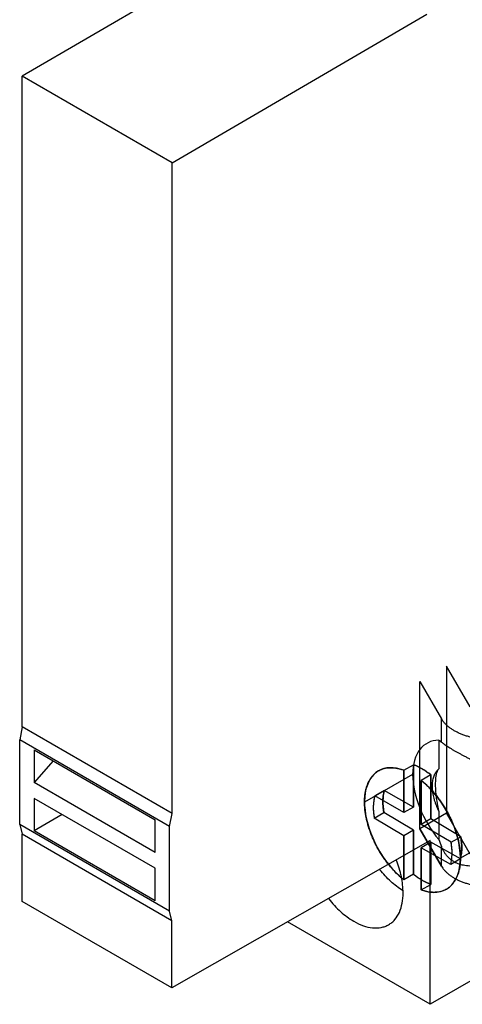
# Model space of a CAD drawing. Header units: millimetres. Extents: x 10.5 to 63.6, y 8 to 95.5.
# Tile 1 of 3: x 10.5 to 30.1, y 11 to 54.7. Entities that reach past the tile are written whole.
import ezdxf

# ---------------------------------------------------------------- set-up
doc = ezdxf.new("R2010")
doc.units = ezdxf.units.MM
doc.header["$LTSCALE"] = 6.725345
doc.layers.get('0').update_dxf_attribs({"linetype": 'CONTINUOUS'})

msp = doc.modelspace()

# ---------------------------------------------------------------- linework, layer by layer
at = {"color": 7, "linetype": 'Continuous'}
for p, q in [((21.924, 58.78), (10.626, 52.181)), ((17.272, 48.344), (28.57, 54.943)), ((10.626, 23.329), (10.626, 52.181)), ((17.272, 48.344), (10.626, 52.181)), ((17.272, 19.492), (17.272, 48.344)), ((30.498, 24.218), (29.455, 26.027)), ((29.455, 26.027), (29.455, 19.495)), ((28.269, 25.342), (29.221, 23.69)), ((28.269, 18.81), (28.269, 25.342)), ((29.221, 22.658), (29.221, 23.69)), ((10.626, 23.329), (10.513, 22.754)), ((17.272, 19.492), (10.626, 23.329)), ((17.159, 18.917), (10.513, 22.754)), ((10.513, 18.998), (10.513, 22.754)), ((29.112, 22.737), (29.112, 21.471)), ((11.15, 22.309), (16.524, 19.206)), ((11.15, 22.309), (11.15, 20.865)), ((12.002, 21.817), (11.15, 20.865)), ((27.557, 21.407), (27.984, 21.651)), ((27.557, 19.531), (27.557, 21.407)), ((27.557, 21.407), (27.557, 19.531)), ((27.984, 21.651), (27.984, 19.775)), ((27.984, 19.775), (27.984, 21.651)), ((27.945, 21.214), (25.812, 19.996)), ((28.757, 21.196), (28.331, 20.953)), ((28.757, 19.247), (28.757, 21.196)), ((28.757, 21.196), (28.757, 19.247)), ((16.524, 17.763), (11.15, 20.865)), ((28.331, 20.953), (28.331, 19.004)), ((28.331, 19.004), (28.331, 20.953)), ((16.524, 17.057), (11.15, 20.16)), ((11.15, 20.16), (11.15, 18.716)), ((26.689, 20.512), (26.262, 20.268)), ((27.557, 19.531), (26.262, 20.268)), ((27.984, 19.775), (26.689, 20.512)), ((27.984, 19.775), (27.557, 19.531)), ((12.4, 19.438), (11.15, 18.716)), ((17.159, 18.917), (17.272, 19.492)), ((26.246, 19.284), (26.673, 19.527)), ((27.557, 18.499), (26.246, 19.284)), ((27.984, 18.742), (26.673, 19.527)), ((29.455, 19.495), (28.269, 18.81)), ((28.757, 19.247), (28.331, 19.004)), ((30.078, 18.457), (28.757, 19.247)), ((29.112, 19.595), (29.112, 18.329)), ((30.498, 17.686), (29.455, 19.495)), ((17.159, 15.161), (10.513, 18.998)), ((10.513, 18.998), (10.619, 18.568)), ((16.524, 17.763), (16.524, 19.206)), ((17.159, 15.161), (17.159, 18.917)), ((29.221, 17.158), (28.269, 18.81)), ((28.269, 18.81), (29.221, 17.158)), ((29.652, 18.213), (28.331, 19.004)), ((17.265, 14.731), (10.619, 18.568)), ((10.619, 15.588), (10.619, 18.568)), ((16.524, 15.614), (11.15, 18.716)), ((27.984, 18.742), (27.557, 18.499)), ((27.557, 16.547), (27.557, 18.499)), ((27.557, 18.499), (27.557, 16.547)), ((27.984, 18.742), (27.984, 16.79)), ((27.984, 16.79), (27.984, 18.742)), ((29.652, 18.213), (30.078, 18.457)), ((32.198, 18.73), (30.065, 17.513)), ((28.727, 18.292), (17.265, 11.751)), ((28.757, 18.214), (28.331, 17.971)), ((29.635, 17.229), (28.331, 17.971)), ((28.331, 17.971), (28.331, 16.098)), ((28.331, 16.098), (28.331, 17.971)), ((28.727, 11.025), (28.727, 18.292)), ((30.062, 17.472), (28.757, 18.214)), ((28.757, 16.341), (28.757, 18.214)), ((28.757, 18.214), (28.757, 16.341)), ((29.221, 17.158), (29.221, 18.027)), ((30.062, 17.472), (29.635, 17.229)), ((16.524, 15.614), (16.524, 17.057)), ((27.984, 16.79), (27.557, 16.547)), ((28.331, 16.098), (28.757, 16.341)), ((17.265, 11.751), (10.619, 15.588)), ((17.265, 14.731), (17.159, 15.161)), ((17.265, 11.751), (17.265, 14.731)), ((28.727, 11.025), (22.397, 14.68)), ((31.397, 12.567), (28.727, 11.025))]:
    msp.add_line(p, q, dxfattribs=at)
for centre, radius, start, end in [((37.723, 21.291), 9.107, 198.9809, 200.9991), ((37.384, 21.168), 8.746, 198.9396, 201.0412)]:
    msp.add_arc(centre, radius, start, end, dxfattribs=at)
for centre, major_axis, start_param, end_param in [((30.072, 19.972), (-1.499, 2.627), -0.314171, 1.890744), ((27.938, 18.755), (-1.499, 2.627), -0.602389, 1.841786), ((28.365, 18.998), (-1.499, 2.627), -0.968061, -0.602389), ((27.938, 18.755), (-1.499, 2.627), 2.544741, 5.315124), ((27.949, 18.748), (-1.233, 2.16), 0.521799, 1.016501), ((28.376, 18.992), (-1.233, 2.16), 0.521799, 1.016501), ((28.376, 18.992), (-1.233, 2.16), -2.619793, -2.125091), ((27.949, 18.748), (-1.233, 2.16), -2.619793, -2.125091), ((27.938, 18.755), (-1.499, 2.627), -4.4414, -4.198382), ((27.938, 18.755), (-1.499, 2.627), 2.084803, 2.179069), ((28.365, 18.998), (-1.499, 2.627), -4.104116, -3.738444)]:
    msp.add_ellipse(centre, major_axis=major_axis, ratio=0.574022, start_param=start_param, end_param=end_param, dxfattribs=at)
for points, knots in [([(30.711, 22.83), (30.654, 22.841), (30.541, 22.866), (30.377, 22.91), (30.218, 22.962), (30.067, 23.02), (29.925, 23.085), (29.791, 23.156), (29.667, 23.233), (29.554, 23.315), (29.452, 23.403), (29.362, 23.494), (29.285, 23.589), (29.241, 23.656), (29.221, 23.69)], [0, 0, 0, 0, 0.098517, 0.195035, 0.289224, 0.380789, 0.469474, 0.555067, 0.637414, 0.716424, 0.792075, 0.864433, 0.933655, 1, 1, 1, 1]), ([(29.221, 22.658), (29.209, 22.668), (29.185, 22.688), (29.149, 22.715), (29.124, 22.73), (29.112, 22.737)], [0, 0, 0, 0, 0.354354, 0.687306, 1, 1, 1, 1]), ([(29.112, 22.737), (29.124, 22.73), (29.149, 22.715), (29.185, 22.688), (29.209, 22.668), (29.221, 22.658)], [0, 0, 0, 0, 0.310898, 0.643822, 1, 1, 1, 1]), ([(29.221, 22.658), (29.24, 22.641), (29.281, 22.608), (29.348, 22.558), (29.423, 22.507), (29.508, 22.451), (29.601, 22.393), (29.702, 22.332), (29.808, 22.27), (29.919, 22.207), (30.036, 22.143), (30.158, 22.077), (30.287, 22.009), (30.421, 21.941), (30.563, 21.87), (30.66, 21.822), (30.711, 21.798)], [0, 0, 0, 0, 0.04345, 0.092123, 0.145185, 0.201732, 0.267982, 0.336853, 0.407813, 0.481335, 0.558755, 0.640369, 0.722978, 0.811867, 0.902074, 1, 1, 1, 1]), ([(25.812, 19.996), (25.812, 20.053), (25.815, 20.163), (25.83, 20.325), (25.855, 20.479), (25.891, 20.626), (25.936, 20.763), (25.991, 20.89), (26.056, 21.008), (26.13, 21.114), (26.213, 21.209), (26.304, 21.292), (26.403, 21.363), (26.509, 21.421), (26.623, 21.466), (26.743, 21.498), (26.869, 21.516), (26.999, 21.521), (27.134, 21.513), (27.273, 21.491), (27.415, 21.456), (27.51, 21.425), (27.557, 21.407)], [0, 0, 0, 0, 0.061389, 0.120535, 0.17741, 0.23203, 0.28455, 0.335023, 0.383611, 0.430561, 0.476179, 0.520821, 0.56489, 0.60881, 0.653015, 0.697927, 0.743935, 0.791362, 0.840432, 0.891453, 0.944598, 1, 1, 1, 1]), ([(27.984, 21.651), (28.027, 21.634), (28.115, 21.599), (28.244, 21.537), (28.373, 21.465), (28.502, 21.385), (28.631, 21.295), (28.715, 21.23), (28.757, 21.196)], [0, 0, 0, 0, 0.154612, 0.313404, 0.476861, 0.645477, 0.8197, 1, 1, 1, 1]), ([(28.82, 20.703), (28.82, 20.74), (28.822, 20.813), (28.833, 20.918), (28.852, 21.019), (28.878, 21.113), (28.911, 21.2), (28.951, 21.28), (28.997, 21.352), (29.051, 21.416), (29.091, 21.454), (29.112, 21.471)], [0, 0, 0, 0, 0.130687, 0.256061, 0.376085, 0.490851, 0.600597, 0.705725, 0.806805, 0.904583, 1, 1, 1, 1]), ([(29.112, 19.595), (29.101, 19.644), (29.081, 19.741), (29.053, 19.886), (29.03, 20.029), (29.009, 20.169), (28.993, 20.305), (28.981, 20.436), (28.972, 20.56), (28.967, 20.681), (28.965, 20.794), (28.967, 20.9), (28.972, 20.999), (28.981, 21.091), (28.994, 21.175), (29.01, 21.252), (29.03, 21.321), (29.053, 21.38), (29.079, 21.43), (29.1, 21.458), (29.112, 21.471)], [0, 0, 0, 0, 0.079077, 0.154981, 0.23069, 0.305856, 0.377652, 0.445389, 0.510833, 0.573902, 0.633746, 0.688664, 0.740439, 0.788584, 0.832901, 0.87437, 0.911959, 0.944794, 0.973779, 1, 1, 1, 1]), ([(28.331, 20.953), (28.379, 20.914), (28.476, 20.832), (28.617, 20.7), (28.755, 20.56), (28.889, 20.411), (29.018, 20.254), (29.143, 20.089), (29.261, 19.918), (29.373, 19.742), (29.478, 19.561), (29.576, 19.376), (29.666, 19.189), (29.748, 18.999), (29.821, 18.808), (29.885, 18.617), (29.94, 18.426), (29.985, 18.237), (30.02, 18.051), (30.046, 17.868), (30.061, 17.689), (30.065, 17.571), (30.065, 17.513)], [0, 0, 0, 0, 0.047394, 0.095984, 0.145624, 0.196169, 0.247551, 0.299553, 0.351991, 0.404699, 0.457511, 0.51026, 0.562779, 0.614907, 0.666483, 0.717355, 0.767379, 0.816396, 0.864224, 0.910831, 0.956118, 1, 1, 1, 1]), ([(29.112, 19.595), (29.091, 19.636), (29.052, 19.719), (28.999, 19.844), (28.952, 19.97), (28.912, 20.097), (28.879, 20.222), (28.853, 20.346), (28.834, 20.468), (28.823, 20.587), (28.82, 20.665), (28.82, 20.703)], [0, 0, 0, 0, 0.119136, 0.237209, 0.353809, 0.468497, 0.580858, 0.690512, 0.797111, 0.900356, 1, 1, 1, 1]), ([(26.262, 20.268), (26.253, 20.233), (26.236, 20.16), (26.217, 20.047), (26.205, 19.929), (26.2, 19.807), (26.201, 19.68), (26.209, 19.551), (26.224, 19.418), (26.238, 19.328), (26.246, 19.284)], [0, 0, 0, 0, 0.111071, 0.226227, 0.345466, 0.468762, 0.596026, 0.727122, 0.861869, 1, 1, 1, 1]), ([(26.673, 19.527), (26.663, 19.578), (26.648, 19.68), (26.633, 19.831), (26.626, 19.978), (26.628, 20.12), (26.639, 20.257), (26.659, 20.387), (26.678, 20.471), (26.689, 20.512)], [0, 0, 0, 0, 0.15764, 0.310747, 0.459008, 0.60218, 0.740099, 0.872695, 1, 1, 1, 1]), ([(27.557, 16.547), (27.508, 16.586), (27.411, 16.668), (27.269, 16.799), (27.13, 16.939), (26.996, 17.089), (26.866, 17.246), (26.741, 17.411), (26.621, 17.582), (26.508, 17.759), (26.402, 17.94), (26.304, 18.125), (26.213, 18.314), (26.131, 18.504), (26.057, 18.696), (25.993, 18.888), (25.938, 19.079), (25.892, 19.269), (25.856, 19.456), (25.831, 19.64), (25.815, 19.82), (25.812, 19.938), (25.812, 19.996)], [0, 0, 0, 0, 0.047309, 0.095828, 0.145411, 0.195912, 0.247267, 0.299252, 0.351685, 0.404397, 0.457221, 0.509989, 0.562533, 0.61469, 0.666298, 0.717204, 0.767261, 0.816312, 0.864167, 0.910798, 0.956104, 1, 1, 1, 1]), ([(30.078, 18.457), (30.088, 18.405), (30.103, 18.304), (30.118, 18.153), (30.125, 18.006), (30.123, 17.863), (30.112, 17.727), (30.092, 17.597), (30.073, 17.513), (30.062, 17.472)], [0, 0, 0, 0, 0.15764, 0.310747, 0.459008, 0.60218, 0.740099, 0.872695, 1, 1, 1, 1]), ([(30.711, 17.167), (30.659, 17.162), (30.558, 17.157), (30.409, 17.16), (30.269, 17.175), (30.134, 17.202), (30.005, 17.24), (29.883, 17.29), (29.772, 17.349), (29.67, 17.418), (29.575, 17.496), (29.488, 17.583), (29.409, 17.679), (29.338, 17.784), (29.274, 17.901), (29.238, 17.984), (29.221, 18.027)], [0, 0, 0, 0, 0.083936, 0.163781, 0.239263, 0.310422, 0.385161, 0.455672, 0.522876, 0.588207, 0.653744, 0.720196, 0.7857, 0.854915, 0.92454, 1, 1, 1, 1]), ([(29.635, 17.229), (29.645, 17.264), (29.662, 17.337), (29.681, 17.45), (29.693, 17.568), (29.698, 17.69), (29.697, 17.816), (29.688, 17.946), (29.674, 18.079), (29.66, 18.168), (29.652, 18.213)], [0, 0, 0, 0, 0.111071, 0.226227, 0.345466, 0.468762, 0.596026, 0.727121, 0.861869, 1, 1, 1, 1]), ([(30.065, 17.513), (30.065, 17.457), (30.062, 17.347), (30.047, 17.185), (30.021, 17.031), (29.986, 16.886), (29.941, 16.749), (29.886, 16.622), (29.822, 16.504), (29.749, 16.398), (29.667, 16.303), (29.577, 16.22), (29.478, 16.149), (29.372, 16.09), (29.259, 16.045), (29.14, 16.013), (29.016, 15.994), (28.886, 15.988), (28.751, 15.995), (28.613, 16.016), (28.472, 16.05), (28.378, 16.081), (28.331, 16.098)], [0, 0, 0, 0, 0.061425, 0.120616, 0.177543, 0.232222, 0.284804, 0.335344, 0.384002, 0.43102, 0.4767, 0.521395, 0.565501, 0.609441, 0.653645, 0.698532, 0.74449, 0.791843, 0.84082, 0.891728, 0.944742, 1, 1, 1, 1]), ([(27.523, 15.974), (27.523, 16.211), (27.464, 16.708), (27.317, 17.185), (27.222, 17.426)], [0, 0, 0, 0, 0.477264, 1, 1, 1, 1]), ([(29.221, 17.158), (29.241, 17.124), (29.285, 17.057), (29.362, 16.962), (29.452, 16.871), (29.554, 16.783), (29.667, 16.701), (29.791, 16.624), (29.925, 16.553), (30.067, 16.488), (30.218, 16.43), (30.377, 16.378), (30.541, 16.334), (30.654, 16.309), (30.711, 16.298)], [0, 0, 0, 0, 0.066345, 0.135567, 0.207925, 0.283576, 0.362586, 0.444933, 0.530526, 0.619211, 0.710776, 0.804965, 0.901483, 1, 1, 1, 1]), ([(27.502, 16.071), (27.316, 16.188), (26.952, 16.472), (26.64, 16.81), (26.492, 16.996)], [0, 0, 0, 0, 0.480033, 1, 1, 1, 1]), ([(28.757, 16.341), (28.714, 16.357), (28.627, 16.392), (28.498, 16.454), (28.369, 16.524), (28.24, 16.604), (28.111, 16.693), (28.026, 16.757), (27.984, 16.79)], [0, 0, 0, 0, 0.154551, 0.313299, 0.476736, 0.645359, 0.819622, 1, 1, 1, 1]), ([(26.882, 14.556), (26.933, 14.586), (27.03, 14.654), (27.205, 14.826), (27.379, 15.109), (27.499, 15.519), (27.523, 15.817), (27.523, 15.974)], [0, 0, 0, 0, 0.108161, 0.218368, 0.451347, 0.710444, 1, 1, 1, 1]), ([(24.222, 15.702), (24.384, 15.498), (24.725, 15.13), (25.127, 14.829), (25.333, 14.71)], [0, 0, 0, 0, 0.522773, 1, 1, 1, 1]), ([(25.333, 14.71), (25.469, 14.631), (25.74, 14.503), (26.155, 14.402), (26.486, 14.411), (26.723, 14.477), (26.831, 14.527), (26.882, 14.556)], [0, 0, 0, 0, 0.289555, 0.548652, 0.781631, 0.891839, 1, 1, 1, 1])]:
    msp.add_open_spline(points, degree=3, knots=knots, dxfattribs=at)

doc.saveas('drawing.dxf')
